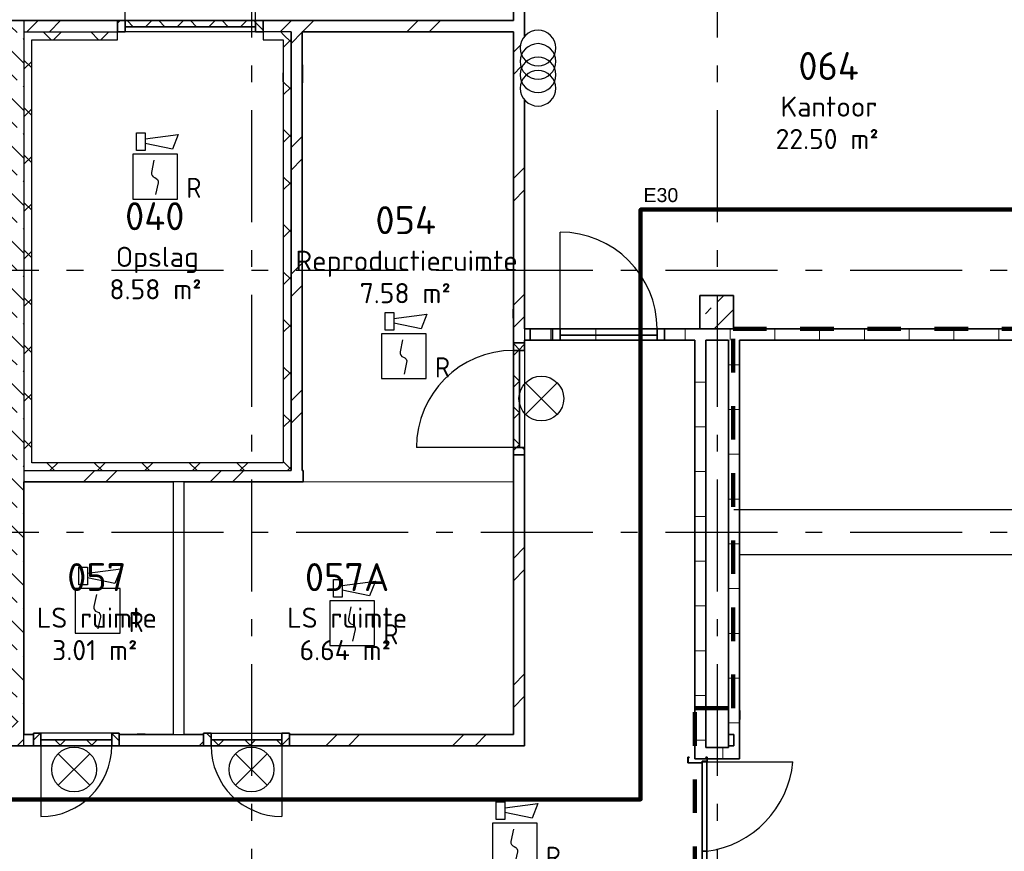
# Model space of a CAD drawing. Header units: millimetres. Extents: x -285236 to 84130, y -470 to 79511.
# Tile 170 of 192: x 12998 to 21793, y 49890 to 57321. Entities that reach past the tile are written whole.
import ezdxf
from ezdxf.enums import TextEntityAlignment as Align

# ---------------------------------------------------------------- set-up
doc = ezdxf.new("R2010")
doc.units = ezdxf.units.MM
doc.linetypes.add('Dash 3mm', pattern=[600, 300, -300])
doc.linetypes.add('NLRS_stramien', pattern=[1650, 1000, -250, 150, -250])
doc.layers.add('EL6511--', color=3, linetype='Continuous')
doc.layers.add('XREF', color=254, linetype='Continuous')
doc.styles.add('ISOCPEUR_1', font='isocpeur.ttf', dxfattribs={"height": 250})
doc.styles.add('ISOCPEUR_3', font='isocpeur.ttf', dxfattribs={"height": 180})
doc.styles.add('STABICAD-018', font='ISOCP.SHX', dxfattribs={"height": 180})
doc.styles.get("Standard").update_dxf_attribs({"font": 'arial.ttf'})
pattern_1 = [(45, (-29374, 17038.6), (-565.685, 565.685), []), (45, (-29174, 17038.6), (-565.685, 565.685), [])]
pattern_2 = [(45, (-29374, 17038.6), (-565.685, 565.685), []), (45, (-29174, 17038.6), (-565.685, 565.685), [])]
pattern_3 = [(45, (-29773.96, 17038.63), (-212.132, 212.132), []), (135, (-29773.96, 17038.63), (-212.132, -212.132), [])]
pattern_4 = [(45, (-29773.96, 17038.63), (-141.42136, 141.42136), []), (135, (-29773.96, 17038.63), (-141.42136, -141.42136), [])]
pattern_5 = [(45, (-29773.96, 17038.63), (-141.42136, 141.42136), []), (135, (-29773.96, 17038.63), (-141.42136, -141.42136), [])]
pattern_6 = [(45, (-29773.96, 17038.63), (-141.42136, 141.42136), []), (135, (-29773.96, 17038.63), (-141.42136, -141.42136), [])]
pattern_7 = [(45, (-29773.96, 17038.63), (-141.42136, 141.42136), []), (135, (-29773.96, 17038.63), (-141.42136, -141.42136), [])]

# ---------------------------------------------------------------- blocks, each defined once
blk = doc.blocks.new('VB655IS2')
at = {"color": 0, "linetype": 'Continuous'}
blk.add_lwpolyline([(-1.667, 2.333), (-1.667, 3.909), (-0.89, 3.909), (-0.89, 2.333)], close=True, dxfattribs=at)
blk.add_lwpolyline([(-0.89, 3.371), (2.061, 3.756), (1.543, 2.449), (-0.89, 2.948)], dxfattribs=at)
blk = doc.blocks.new('*U137')
at = {"color": 0, "linetype": 'Continuous'}
for p, q in [((-2, 2), (-2, -2)), ((2, 2), (-2, 2)), ((2, -2), (2, 2)), ((-2, -2), (2, -2))]:
    blk.add_line(p, q, dxfattribs=at)
blk.add_lwpolyline([(-0.115, 1.468), (-0.337, 0.383, 0.399092), (-0.043, -0.089, -0.403068), (0.246, -0.559), (0.017, -1.602)], format="xyb", dxfattribs=at)
at = {"color": 0, "linetype": 'Continuous', "lineweight": 100}
blk.add_blockref('VB655IS2', (0, 0), dxfattribs=at)
at = {"color": 0, "linetype": 'Continuous', "style": 'STABICAD-018'}
for tag, p in [('CODING1', (-1.221, 12.191)), ('CODING2', (-0.947, 9.731)), ('ARTICLECODE', (0.777, 6.96)), ('FIREPROTECTION_PANEL', (0.777, 4.649)), ('FIREPROTECTION_ZONE', (0.049, 2.882)), ('FIREPROTECTION_HARDWARENUMBER', (5.423, -4.399))]:
    blk.add_attdef(tag, text='', height=1.8, dxfattribs=at).set_placement(p, align=Align.MIDDLE)
blk.add_attdef('TEXT1', (3.46, -3.379), '', height=1.8, dxfattribs=at)
blk = doc.blocks.new('VB654NVI')
at = {"color": 0, "linetype": 'Continuous'}
for p, q in [((-1.414, 1.586), (1.414, 4.414)), ((-1.414, 4.414), (1.414, 1.586))]:
    blk.add_line(p, q, dxfattribs=at)
blk.add_circle((0, 3), 2, dxfattribs=at)
at = {"color": 0, "linetype": 'Continuous', "style": 'STABICAD-018'}
for tag, p in [('ARTICLECODE', (-2.661, 12.862)), ('FIREPROTECTION_PANEL', (0.003, 9.854)), ('CODING', (0, 7))]:
    blk.add_attdef(tag, text='', height=1.8, dxfattribs=at).set_placement(p, align=Align.MIDDLE)

msp = doc.modelspace()

# ---------------------------------------------------------------- hatches: boundary and pattern name
at = {"layer": 'XREF', "lineweight": 9}
h = msp.add_hatch(dxfattribs=at)
h.set_pattern_fill('FP_6', color=256, angle=45, style=0, pattern_type=2)
h.set_pattern_definition([(45, (-29374, 17038.6), (-565.685, 565.685), []), (45, (-29174, 17038.6), (-565.685, 565.685), [])])
h.paths.add_polyline_path([(17407.8696, 50932.6047), (17507.8696, 50932.6047), (17507.8696, 53432.6047), (17407.8696, 53432.6047), (17407.8696, 53173.3238)])
h.paths.add_polyline_path([(17412.5422, 54432.6047), (17507.8696, 54432.6047), (17507.8696, 56606.1971), (17490.3881, 56628.9795), (17474.2212, 56669.6045), (17469.1197, 56708.3545), (17474.5289, 56749.442), (17482.3627, 56768.3545), (17474.2212, 56789.6045), (17469.1197, 56828.3545), (17474.5289, 56869.442), (17482.3627, 56888.3545), (17474.2212, 56909.6045), (17469.1197, 56948.3545), (17474.5289, 56989.442), (17482.3627, 57008.3545), (17474.5289, 57027.267), (17469.1197, 57068.3545), (17474.5289, 57109.442), (17490.3881, 57147.7295), (17507.8696, 57170.5119), (17507.8696, 57507.6047), (17407.8696, 57507.6047), (17407.8696, 54432.6047)])
h.paths.add_polyline_path([(17407.8696, 58507.6047), (17507.8696, 58507.6047), (17507.8696, 58702.6047), (17407.8696, 58702.6047)])
h = msp.add_hatch(dxfattribs=at)
h.set_pattern_fill('FP_12', color=256, angle=45, style=0, pattern_type=2)
h.set_pattern_definition([(315, (12815.87, 54182.6), (212.132, 212.132), []), (315, (12815.87, 53970.47), (212.132, 212.132), [75, -75])])
h.paths.add_polyline_path([(13035.8696, 51052.6047), (13035.8696, 57312.6047), (12815.8696, 57312.6047), (12815.8696, 51052.6047), (12820.1829, 51052.6047)])
h = msp.add_hatch(dxfattribs=at)
h.set_pattern_fill('FP_8', color=256, angle=45, style=0, pattern_type=2)
h.set_pattern_definition(pattern_2)
h.paths.add_polyline_path([(17407.8696, 57212.6047), (17407.8696, 57312.6047), (15171.8696, 57312.6047), (15171.8696, 57212.6047), (16857.2232, 57212.6047)])
h.paths.add_polyline_path([(13035.8696, 57212.6047), (13871.8696, 57212.6047), (13871.8696, 57312.6047), (13035.8696, 57312.6047)])
h = msp.add_hatch(dxfattribs=at)
h.set_pattern_fill('FP_152', color=256, angle=180, style=0, pattern_type=2)
h.set_pattern_definition(pattern_4)
h.paths.add_polyline_path([(15171.8696, 57212.6047), (15171.8696, 57312.6047), (15104.8696, 57312.6047), (15104.8696, 57212.6047)])
h.paths.add_polyline_path([(13938.8696, 57212.6047), (13938.8696, 57312.6047), (13871.8696, 57312.6047), (13871.8696, 57212.6047)])
h = msp.add_hatch(dxfattribs=at)
h.set_pattern_fill('FP_152', color=256, angle=180, style=0, pattern_type=2)
h.set_pattern_definition(pattern_4)
h.paths.add_polyline_path([(14907.619, 57258.6047), (15104.8696, 57258.6047), (15104.8696, 57312.6047), (13938.8696, 57312.6047), (13938.8696, 57258.6047)])
h = msp.add_hatch(dxfattribs=at)
h.set_pattern_fill('FP_117', color=256, style=0, pattern_type=2)
h.set_pattern_definition(pattern_3)
h.paths.add_polyline_path([(13035.8696, 57142.6047), (13871.8696, 57142.6047), (13871.8696, 57212.6047), (13035.8696, 57212.6047)])
h = msp.add_hatch(dxfattribs=at)
h.set_pattern_fill('FP_117', color=256, style=0, pattern_type=2)
h.set_pattern_definition(pattern_3)
h.paths.add_polyline_path([(13035.8696, 57142.6047), (13871.8696, 57142.6047), (13871.8696, 57212.6047), (13035.8696, 57212.6047)])
h = msp.add_hatch(dxfattribs=at)
h.set_pattern_fill('FP_117', color=256, style=0, pattern_type=2)
h.set_pattern_definition(pattern_3)
h.paths.add_polyline_path([(15351.8696, 57142.6047), (15351.8696, 57212.6047), (15171.8696, 57212.6047), (15171.8696, 57142.6047)])
h = msp.add_hatch(dxfattribs=at)
h.set_pattern_fill('FP_117', color=256, style=0, pattern_type=2)
h.set_pattern_definition(pattern_3)
h.paths.add_polyline_path([(15351.8696, 57142.6047), (15351.8696, 57212.6047), (15171.8696, 57212.6047), (15171.8696, 57142.6047)])
h = msp.add_hatch(dxfattribs=at)
h.set_pattern_fill('FP_117', color=256, style=0, pattern_type=2)
h.set_pattern_definition(pattern_3)
h.paths.add_polyline_path([(15351.8696, 53292.6047), (15421.8696, 53292.6047), (15421.8696, 57212.6047), (15351.8696, 57212.6047), (15351.8696, 53358.0252)])
h = msp.add_hatch(dxfattribs=at)
h.set_pattern_fill('FP_117', color=256, style=0, pattern_type=2)
h.set_pattern_definition(pattern_3)
h.paths.add_polyline_path([(15351.8696, 53292.6047), (15421.8696, 53292.6047), (15421.8696, 57212.6047), (15351.8696, 57212.6047), (15351.8696, 53358.0252)])
h = msp.add_hatch(dxfattribs=at)
h.set_pattern_fill('FP_6', color=256, angle=45, style=0, pattern_type=2)
h.set_pattern_definition(pattern_2)
h.paths.add_polyline_path([(15521.8696, 53292.6047), (15521.8696, 57212.6047), (15421.8696, 57212.6047), (15421.8696, 53292.6047)])
h = msp.add_hatch(dxfattribs=at)
h.set_pattern_fill('FP_117', color=256, style=0, pattern_type=2)
h.set_pattern_definition(pattern_3)
h.paths.add_polyline_path([(13053.3463, 53362.6047), (13105.8696, 53362.6047), (13105.8696, 57142.6047), (13035.8696, 57142.6047), (13035.8696, 53362.6047)])
h = msp.add_hatch(dxfattribs=at)
h.set_pattern_fill('FP_117', color=256, style=0, pattern_type=2)
h.set_pattern_definition(pattern_3)
h.paths.add_polyline_path([(13053.3463, 53362.6047), (13105.8696, 53362.6047), (13105.8696, 57142.6047), (13035.8696, 57142.6047), (13035.8696, 53362.6047)])
h = msp.add_hatch(dxfattribs=at)
h.set_pattern_fill('FP_325', color=256, style=0, pattern_type=2)
h.set_pattern_definition([(45, (-29773.96, 17038.63), (-212.132, 212.132), []), (45, (-29561.83, 17038.63), (-212.132, 212.132), [75, -75])])
h.paths.add_polyline_path([(19127.8696, 54557.1973), (19372.8696, 54557.1973), (19372.8696, 54857.1973), (19072.8696, 54857.1973), (19072.8696, 54557.1973)])
h = msp.add_hatch(dxfattribs=at)
h.set_pattern_fill('FP_64', color=256, angle=-270, style=0, pattern_type=2)
h.set_pattern_definition([(270, (22142.87, 54557.2), (400, 1e-12), [])])
h.paths.add_polyline_path([(26681.977, 54457.1973), (26727.8696, 54457.1973), (26727.8696, 54557.1973), (23019.7921, 54557.1973), (23012.5665, 54541.2588), (22988.6934, 54510.1467), (22955.8152, 54484.9183), (22917.5277, 54469.0591), (22876.4402, 54463.6499), (22835.3526, 54469.0591), (22797.0652, 54484.9183), (22764.1869, 54510.1467), (22738.9586, 54543.0249), (22733.0882, 54557.1973), (17557.8696, 54557.1973), (17557.8696, 54457.1973), (26597.2608, 54457.1973)])
h = msp.add_hatch(dxfattribs=at)
h.set_pattern_fill('FP_294', color=256, angle=90, style=0, pattern_type=2)
h.set_pattern_definition([(1e-13, (19027.87, 51682.2), (-9e-13, 400), [])])
h.paths.add_polyline_path([(19027.8696, 49032.6047), (19127.8696, 49032.6047), (19127.8696, 49062.1973), (19027.8696, 49062.1973)])
h.paths.add_polyline_path([(19027.8696, 50717.1973), (19127.8696, 50717.1973), (19127.8696, 54457.1973), (19027.8696, 54457.1973), (19027.8696, 50818.0866)])
h = msp.add_hatch(dxfattribs=at)
h.set_pattern_fill('FP_295', color=256, angle=90, style=0, pattern_type=2)
h.set_pattern_definition([(1e-13, (19327.87, 52637.2), (-9e-13, 400), [])])
h.paths.add_polyline_path([(19427.8696, 50817.1973), (19427.8696, 54457.1973), (19327.8696, 54457.1973), (19327.8696, 50817.1973)])
h = msp.add_hatch(dxfattribs=at)
h.set_pattern_fill('FP_230', color=256, angle=-90, style=0, pattern_type=2)
h.set_pattern_definition(pattern_7)
h.paths.add_polyline_path([(17461.8696, 53432.6047), (17507.8696, 53432.6047), (17507.8696, 53499.6047), (17407.8696, 53499.6047), (17407.8696, 53432.6047)])
h.paths.add_polyline_path([(17407.8696, 54365.6047), (17507.8696, 54365.6047), (17507.8696, 54432.6047), (17407.8696, 54432.6047)])
h = msp.add_hatch(dxfattribs=at)
h.set_pattern_fill('FP_230', color=256, angle=-90, style=0, pattern_type=2)
h.set_pattern_definition(pattern_7)
h.paths.add_polyline_path([(17461.8696, 53499.6047), (17461.8696, 54365.6047), (17407.8696, 54365.6047), (17407.8696, 53499.6047)])
h = msp.add_hatch(dxfattribs=at)
h.set_pattern_fill('FP_117', color=256, style=0, pattern_type=2)
h.set_pattern_definition(pattern_3)
h.paths.add_polyline_path([(14907.619, 53292.6047), (15351.8696, 53292.6047), (15351.8696, 53362.6047), (13035.8696, 53362.6047), (13035.8696, 53292.6047), (13105.8696, 53292.6047)])
h = msp.add_hatch(dxfattribs=at)
h.set_pattern_fill('FP_117', color=256, style=0, pattern_type=2)
h.set_pattern_definition(pattern_3)
h.paths.add_polyline_path([(14907.619, 53292.6047), (15351.8696, 53292.6047), (15351.8696, 53362.6047), (13035.8696, 53362.6047), (13035.8696, 53292.6047), (13105.8696, 53292.6047)])
h = msp.add_hatch(dxfattribs=at)
h.set_pattern_fill('FP_6', color=256, angle=45, style=0, pattern_type=2)
h.set_pattern_definition(pattern_1)
h.paths.add_polyline_path([(15521.8696, 53192.6047), (15528.8696, 53192.6047), (15528.8696, 53292.6047), (13035.8696, 53292.6047), (13035.8696, 53192.6047), (15421.8696, 53192.6047)])
h.paths.add_polyline_path([(9062.7981, 53192.6047), (12815.8696, 53192.6047), (12815.8696, 53292.6047), (8938.8696, 53292.6047), (8938.8696, 53192.6047)])
h = msp.add_hatch(dxfattribs=at)
h.set_pattern_fill('FP_11', color=256, angle=-315, style=0, pattern_type=2)
h.set_pattern_definition([(225, (6832.37, 51052.6), (212.132, -212.132), []), (225, (6620.24, 51052.6), (212.132, -212.132), [75, -75])])
h.paths.add_polyline_path([(13035.8696, 50832.6047), (13035.8696, 51052.6047), (12543.8696, 51052.6047), (12543.8696, 50832.6047), (12820.1829, 50832.6047)])
h.paths.add_polyline_path([(7537.8696, 50832.6047), (9842.8696, 50832.6047), (9842.8696, 51052.6047), (7537.8696, 51052.6047)])
h.paths.add_polyline_path([(11777.8696, 50832.6047), (11777.8696, 51052.6047), (10608.8696, 51052.6047), (10608.8696, 50832.6047), (11567.7213, 50832.6047)])
h.paths.add_polyline_path([(6771.8696, 50832.6047), (6771.8696, 51052.6047), (6337.8696, 51052.6047), (6337.8696, 50832.6047), (6604.8696, 50832.6047)])
h.paths.add_polyline_path([(713.0539, 50832.6047), (5571.8696, 50832.6047), (5571.8696, 51052.6047), (628.8696, 51052.6047), (628.8696, 50832.6047)])
h = msp.add_hatch(dxfattribs=at)
h.set_pattern_fill('FP_6', color=256, angle=45, style=0, pattern_type=2)
h.set_pattern_definition(pattern_1)
h.paths.add_polyline_path([(15421.8696, 50832.6047), (17507.8696, 50832.6047), (17507.8696, 50932.6047), (15406.8696, 50932.6047), (15406.8696, 50832.6047)])
h.paths.add_polyline_path([(14367.8696, 50832.6047), (14640.8696, 50832.6047), (14640.8696, 50932.6047), (13886.8696, 50932.6047), (13886.8696, 50832.6047), (14072.6446, 50832.6047)])
h.paths.add_polyline_path([(13120.8696, 50832.6047), (13120.8696, 50932.6047), (13035.8696, 50932.6047), (13035.8696, 50832.6047)])
h = msp.add_hatch(dxfattribs=at)
h.set_pattern_fill('FP_160', color=256, angle=180, style=0, pattern_type=2)
h.set_pattern_definition(pattern_5)
h.paths.add_polyline_path([(13886.8696, 50832.6047), (13886.8696, 50946.6047), (13819.8696, 50946.6047), (13819.8696, 50832.6047)])
h.paths.add_polyline_path([(13187.8696, 50832.6047), (13187.8696, 50946.6047), (13120.8696, 50946.6047), (13120.8696, 50832.6047)])
h = msp.add_hatch(dxfattribs=at)
h.set_pattern_fill('FP_161', color=256, style=0, pattern_type=2)
h.set_pattern_definition(pattern_6)
h.paths.add_polyline_path([(14707.8696, 50832.6047), (14707.8696, 50946.6047), (14640.8696, 50946.6047), (14640.8696, 50832.6047)])
h.paths.add_polyline_path([(15339.8696, 50832.6047), (15406.8696, 50832.6047), (15406.8696, 50946.6047), (15339.8696, 50946.6047), (15339.8696, 50886.6047)])
h = msp.add_hatch(dxfattribs=at)
h.set_pattern_fill('FP_160', color=256, angle=180, style=0, pattern_type=2)
h.set_pattern_definition(pattern_5)
h.paths.add_polyline_path([(13819.8696, 50832.6047), (13819.8696, 50886.6047), (13187.8696, 50886.6047), (13187.8696, 50832.6047), (13237.6701, 50832.6047)])
h = msp.add_hatch(dxfattribs=at)
h.set_pattern_fill('FP_161', color=256, style=0, pattern_type=2)
h.set_pattern_definition(pattern_6)
h.paths.add_polyline_path([(14707.8696, 50832.6047), (15339.8696, 50832.6047), (15339.8696, 50886.6047), (14707.8696, 50886.6047)])
h = msp.add_hatch(dxfattribs=at)
h.set_pattern_fill('FP_298', color=256, angle=90, style=0, pattern_type=2)
h.set_pattern_definition([(90, (19277.87, 50717.2), (-400, 2e-14), [])])
h.paths.add_polyline_path([(19327.8696, 50717.1973), (19427.8696, 50717.1973), (19427.8696, 50817.1973), (19127.8696, 50817.1973), (19127.8696, 50717.1973), (19134.3696, 50717.1973)])

# ---------------------------------------------------------------- linework, layer by layer
at = {"layer": 'EL6511--', "linetype": 'Continuous', "lineweight": 100}
msp.add_lwpolyline([(24669.8696, 55623.864), (18544.1154, 55623.864), (18544.1154, 50353.0313), (6297.3596, 50353.0313), (5601.16, 49695.1869), (-3912.7375, 49695.1869), (-3912.7375, 39290.622), (-16151.1579, 39290.622), (-16151.1579, 20422.266), (-16572.1304, 20422.266)], dxfattribs=at)
at = {"layer": 'XREF', "linetype": 'NLRS_stramien'}
for p, q in [((15067.8696, 77962.7572), (15067.8696, 8370.0218)), ((19227.8696, 77962.7572), (19227.8696, 8370.0218)), ((-47232.6128, 55082.6047), (64223.889, 55082.6047)), ((-47232.6128, 52742.6047), (64223.889, 52742.6047))]:
    msp.add_line(p, q, dxfattribs=at)
at = {"layer": 'XREF'}
for p, q in [((13938.8696, 57312.6047), (13938.8696, 58478.6047)), ((13871.8696, 57142.6047), (13871.8696, 57212.6047)), ((15104.8696, 57212.6047), (13938.8696, 57212.6047)), ((15171.8696, 57212.6047), (15171.8696, 57142.6047)), ((13105.8696, 57142.6047), (13871.8696, 57142.6047)), ((13105.8696, 53362.6047), (13105.8696, 57142.6047)), ((15171.8696, 57142.6047), (15351.8696, 57142.6047)), ((15351.8696, 57142.6047), (15351.8696, 53362.6047)), ((17824.8696, 54557.1973), (17824.8696, 55423.1973)), ((17507.8696, 54365.6047), (17507.8696, 53499.6047)), ((17407.8696, 53499.6047), (16541.8696, 53499.6047)), ((15351.8696, 53362.6047), (13105.8696, 53362.6047)), ((14367.8696, 53192.6047), (14367.8696, 50932.6047)), ((14467.8696, 50932.6047), (14467.8696, 53192.6047)), ((36427.8696, 52942.6047), (19377.8696, 52942.6047)), ((19427.8696, 52542.6047), (36427.8696, 52542.6047)), ((13819.8696, 50946.6047), (13187.8696, 50946.6047)), ((14707.8696, 50946.6047), (15339.8696, 50946.6047)), ((13187.8696, 50832.6047), (13187.8696, 50200.6047)), ((15339.8696, 50832.6047), (15339.8696, 50200.6047)), ((19134.3696, 50689.6973), (19904.8463, 50689.6973))]:
    msp.add_line(p, q, dxfattribs=at)
at = {"layer": 'XREF', "lineweight": 35}
for p, q in [((17407.8696, 57507.6047), (17407.8696, 57312.6047)), ((17507.8696, 57170.5119), (17507.8696, 57507.6047)), ((13871.8696, 57312.6047), (11535.8696, 57312.6047)), ((13871.8696, 57212.6047), (13871.8696, 57312.6047)), ((13871.8696, 57312.6047), (13938.8696, 57312.6047)), ((13871.8696, 57212.6047), (13871.8696, 57312.6047)), ((13938.8696, 57312.6047), (13938.8696, 57212.6047)), ((13938.8696, 57258.6047), (13938.8696, 57312.6047)), ((13938.8696, 57312.6047), (15104.8696, 57312.6047)), ((15104.8696, 57258.6047), (13938.8696, 57258.6047)), ((15104.8696, 57312.6047), (15171.8696, 57312.6047)), ((15104.8696, 57212.6047), (15104.8696, 57312.6047)), ((15104.8696, 57312.6047), (15104.8696, 57258.6047)), ((17407.8696, 57312.6047), (15171.8696, 57312.6047)), ((15171.8696, 57312.6047), (15171.8696, 57212.6047)), ((15171.8696, 57312.6047), (15171.8696, 57212.6047)), ((13938.8696, 57212.6047), (13871.8696, 57212.6047)), ((15171.8696, 57212.6047), (15104.8696, 57212.6047)), ((15421.8696, 57212.6047), (15421.8696, 53292.6047)), ((15521.8696, 57212.6047), (17407.8696, 57212.6047)), ((15521.8696, 53292.6047), (15521.8696, 57212.6047)), ((17407.8696, 57212.6047), (17407.8696, 54432.6047)), ((17507.8696, 54557.1973), (17507.8696, 56606.1971)), ((19072.8696, 54857.1973), (19072.8696, 54557.1973)), ((19372.8696, 54857.1973), (19072.8696, 54857.1973)), ((19372.8696, 54557.1973), (19372.8696, 54857.1973)), ((19072.8696, 54557.1973), (17507.8696, 54557.1973)), ((17557.8696, 54557.1973), (17557.8696, 54457.1973)), ((17757.8696, 54457.1973), (17757.8696, 54557.1973)), ((17757.8696, 54557.1973), (17824.8696, 54557.1973)), ((17757.8696, 54457.1973), (17757.8696, 54557.1973)), ((17824.8696, 54557.1973), (17824.8696, 54457.1973)), ((17824.8696, 54503.1973), (17824.8696, 54557.1973)), ((17824.8696, 54557.1973), (18690.8696, 54557.1973)), ((18690.8696, 54557.1973), (18757.8696, 54557.1973)), ((18690.8696, 54457.1973), (18690.8696, 54557.1973)), ((18690.8696, 54557.1973), (18690.8696, 54503.1973)), ((18757.8696, 54557.1973), (18757.8696, 54457.1973)), ((19072.8696, 54557.1973), (19372.8696, 54557.1973)), ((22733.0882, 54557.1973), (19372.8696, 54557.1973)), ((17507.8696, 54432.6047), (17507.8696, 54457.1973)), ((17507.8696, 54457.1973), (19027.8696, 54457.1973)), ((17824.8696, 54457.1973), (17757.8696, 54457.1973)), ((18690.8696, 54503.1973), (17824.8696, 54503.1973)), ((18757.8696, 54457.1973), (18690.8696, 54457.1973)), ((19027.8696, 54457.1973), (19027.8696, 50717.1973)), ((19127.8696, 54457.1973), (19327.8696, 54457.1973)), ((19127.8696, 50817.1973), (19127.8696, 54457.1973)), ((19327.8696, 54457.1973), (19327.8696, 50817.1973)), ((19427.8696, 54457.1973), (26827.8696, 54457.1973)), ((19427.8696, 50717.1973), (19427.8696, 54457.1973)), ((17407.8696, 54432.6047), (17507.8696, 54432.6047)), ((17407.8696, 54365.6047), (17407.8696, 54432.6047)), ((17407.8696, 54432.6047), (17507.8696, 54432.6047)), ((17507.8696, 54365.6047), (17407.8696, 54365.6047)), ((17407.8696, 54365.6047), (17461.8696, 54365.6047)), ((17407.8696, 53499.6047), (17407.8696, 54365.6047)), ((17461.8696, 54365.6047), (17461.8696, 53499.6047)), ((17507.8696, 54432.6047), (17507.8696, 54365.6047)), ((17407.8696, 53499.6047), (17507.8696, 53499.6047)), ((17407.8696, 53432.6047), (17407.8696, 53499.6047)), ((17461.8696, 53499.6047), (17407.8696, 53499.6047)), ((17507.8696, 53499.6047), (17507.8696, 53432.6047)), ((17507.8696, 53432.6047), (17407.8696, 53432.6047)), ((17407.8696, 53432.6047), (17407.8696, 50932.6047)), ((17507.8696, 53432.6047), (17407.8696, 53432.6047)), ((17507.8696, 50832.6047), (17507.8696, 53432.6047)), ((15528.8696, 53292.6047), (15521.8696, 53292.6047)), ((15528.8696, 53192.6047), (15528.8696, 53292.6047)), ((13035.8696, 50932.6047), (13035.8696, 53192.6047)), ((13035.8696, 53192.6047), (14367.8696, 53192.6047)), ((14467.8696, 53192.6047), (15528.8696, 53192.6047)), ((13120.8696, 50932.6047), (13035.8696, 50932.6047)), ((13120.8696, 50946.6047), (13120.8696, 50832.6047)), ((13187.8696, 50946.6047), (13120.8696, 50946.6047)), ((13120.8696, 50832.6047), (13120.8696, 50932.6047)), ((13187.8696, 50832.6047), (13187.8696, 50946.6047)), ((13886.8696, 50946.6047), (13819.8696, 50946.6047)), ((13819.8696, 50946.6047), (13819.8696, 50832.6047)), ((13886.8696, 50832.6047), (13886.8696, 50946.6047)), ((14367.8696, 50932.6047), (13886.8696, 50932.6047)), ((13886.8696, 50932.6047), (13886.8696, 50832.6047)), ((14640.8696, 50932.6047), (14467.8696, 50932.6047)), ((14640.8696, 50946.6047), (14707.8696, 50946.6047)), ((14640.8696, 50832.6047), (14640.8696, 50946.6047)), ((14640.8696, 50832.6047), (14640.8696, 50932.6047)), ((14707.8696, 50946.6047), (14707.8696, 50832.6047)), ((15339.8696, 50946.6047), (15406.8696, 50946.6047)), ((15339.8696, 50832.6047), (15339.8696, 50946.6047)), ((15406.8696, 50946.6047), (15406.8696, 50832.6047)), ((17407.8696, 50932.6047), (15406.8696, 50932.6047)), ((15406.8696, 50932.6047), (15406.8696, 50832.6047)), ((19377.8696, 50932.6047), (19327.8696, 50932.6047)), ((19377.8696, 50832.6047), (19377.8696, 50932.6047)), ((13819.8696, 50886.6047), (13187.8696, 50886.6047)), ((13187.8696, 50886.6047), (13187.8696, 50832.6047)), ((13819.8696, 50832.6047), (13819.8696, 50886.6047)), ((14707.8696, 50886.6047), (15339.8696, 50886.6047)), ((14707.8696, 50832.6047), (14707.8696, 50886.6047)), ((15339.8696, 50886.6047), (15339.8696, 50832.6047)), ((12543.8696, 50832.6047), (13120.8696, 50832.6047)), ((13120.8696, 50832.6047), (13187.8696, 50832.6047)), ((13187.8696, 50832.6047), (13819.8696, 50832.6047)), ((13819.8696, 50832.6047), (13886.8696, 50832.6047)), ((13886.8696, 50832.6047), (14640.8696, 50832.6047)), ((14707.8696, 50832.6047), (14640.8696, 50832.6047)), ((15339.8696, 50832.6047), (14707.8696, 50832.6047)), ((15406.8696, 50832.6047), (15339.8696, 50832.6047)), ((15406.8696, 50832.6047), (17507.8696, 50832.6047)), ((19327.8696, 50817.1973), (19127.8696, 50817.1973)), ((19327.8696, 50832.6047), (19377.8696, 50832.6047)), ((18977.8696, 50729.6973), (18966.3696, 50729.6973)), ((18966.3696, 50729.6973), (18966.3696, 50679.6973)), ((18966.3696, 50679.6973), (19094.3696, 50679.6973)), ((18967.8696, 50681.1973), (18967.8696, 50728.1973)), ((18967.8696, 50728.1973), (18977.8696, 50728.1973)), ((19092.8696, 50681.1973), (18967.8696, 50681.1973)), ((18977.8696, 50728.1973), (18977.8696, 50729.6973)), ((19027.8696, 50717.1973), (19427.8696, 50717.1973)), ((19137.8696, 50696.1973), (19092.8696, 50696.1973)), ((19092.8696, 50696.1973), (19092.8696, 50681.1973)), ((19094.3696, 50679.6973), (19094.3696, 50694.6973)), ((19094.3696, 50694.6973), (19139.3696, 50694.6973)), ((19134.3696, 50689.6973), (19094.3696, 50689.6973)), ((19094.3696, 50689.6973), (19094.3696, 49889.6973)), ((19139.3696, 50729.6973), (19127.8696, 50729.6973)), ((19127.8696, 50729.6973), (19127.8696, 50728.1973)), ((19127.8696, 50728.1973), (19137.8696, 50728.1973)), ((19134.3696, 49889.6973), (19134.3696, 50689.6973)), ((19137.8696, 50728.1973), (19137.8696, 50696.1973)), ((19139.3696, 50694.6973), (19139.3696, 50729.6973)), ((19134.3696, 49889.6973), (19094.3696, 49889.6973)), ((19094.3696, 49889.6973), (19094.3696, 49089.6973)), ((19094.3696, 49889.6973), (19134.3696, 49889.6973)), ((19134.3696, 49089.6973), (19134.3696, 49889.6973))]:
    msp.add_line(p, q, dxfattribs=at)
at = {"layer": 'XREF', "lineweight": 25}
for p, q in [((13035.8696, 57312.6047), (13035.8696, 53192.6047)), ((13035.8696, 57212.6047), (13871.8696, 57212.6047)), ((15421.8696, 57212.6047), (15171.8696, 57212.6047)), ((17507.8696, 54557.1973), (17507.8696, 54457.1973)), ((13035.8696, 53292.6047), (15421.8696, 53292.6047)), ((14467.8696, 53192.6047), (14367.8696, 53192.6047)), ((13035.8696, 50832.6047), (13035.8696, 50932.6047)), ((14367.8696, 50932.6047), (14467.8696, 50932.6047))]:
    msp.add_line(p, q, dxfattribs=at)
at = {"layer": 'XREF', "lineweight": 9}
for p, q in [((15927.1286, 57317.6047), (16007.1286, 57317.6047)), ((15927.1286, 57312.6047), (15927.1286, 57317.6047)), ((16007.1286, 57317.6047), (16007.1286, 57312.6047)), ((15521.8697, 56917.4932), (15526.8697, 56917.4932)), ((15526.8697, 56917.4932), (15526.8697, 56837.4932)), ((15346.8697, 56767.107), (15346.8697, 56847.107)), ((15346.8697, 56847.107), (15351.8696, 56847.107)), ((15521.8697, 56837.4932), (15526.8697, 56837.4932)), ((15526.8697, 56837.4932), (15521.8697, 56837.4932)), ((15526.8697, 56837.4932), (15526.8697, 56757.4932)), ((15351.8696, 56767.107), (15346.8697, 56767.107)), ((15526.8697, 56757.4932), (15521.8697, 56757.4932)), ((17402.8697, 54653.8494), (17402.8697, 54733.8494)), ((17402.8697, 54733.8494), (17407.8696, 54733.8494)), ((17407.8696, 54653.8494), (17402.8697, 54653.8494)), ((19427.8697, 51147.4728), (19432.8697, 51147.4728)), ((19432.8697, 51147.4728), (19432.8697, 51067.4728)), ((19432.8697, 51067.4728), (19427.8697, 51067.4728)), ((14043.2254, 50937.6047), (14123.2254, 50937.6047)), ((14043.2254, 50932.6047), (14043.2254, 50937.6047)), ((14048.2254, 50939.6047), (14118.2254, 50939.6047)), ((14048.2254, 50937.6047), (14048.2254, 50939.6047)), ((14118.2254, 50937.6047), (14118.2254, 50939.6047)), ((14123.2254, 50937.6047), (14123.2254, 50932.6047))]:
    msp.add_line(p, q, dxfattribs=at)
at = {"layer": 'XREF', "linetype": 'Dash 3mm', "lineweight": 100}
for p, q in [((19370.0011, 51168.6047), (19370.0011, 54557.1973)), ((19370.0011, 54557.1973), (22970.0011, 54557.1973)), ((19027.8696, 49032.6047), (19027.8696, 51168.6047)), ((19027.8696, 51168.6047), (19370.0011, 51168.6047))]:
    msp.add_line(p, q, dxfattribs=at)
at = {"layer": 'XREF', "lineweight": 13}
msp.add_line((15528.8696, 53192.6047), (17407.8696, 53192.6047), dxfattribs=at)
at = {"layer": 'XREF'}
for centre, radius, start, end in [((13938.8696, 57312.6047), 1166, 0, 90), ((17627.8697, 57068.3545), 158.75, 90, 180), ((17627.8697, 57068.3545), 158.75, 0, 90), ((17627.8697, 56948.3545), 158.75, 90, 180), ((17627.8697, 56948.3545), 158.75, 0, 90), ((17627.8697, 57068.3545), 158.75, 180, 270), ((17627.8697, 57068.3545), 158.75, 270, 0), ((17627.8697, 56828.3545), 158.75, 90, 180), ((17627.8697, 56948.3545), 158.75, 180, 270), ((17627.8697, 56828.3545), 158.75, 0, 90), ((17627.8697, 56948.3545), 158.75, 270, 0), ((17627.8697, 56708.3545), 158.75, 90, 180), ((17627.8697, 56828.3545), 158.75, 180, 270), ((17627.8697, 56708.3545), 158.75, 0, 90), ((17627.8697, 56828.3545), 158.75, 270, 0), ((17627.8697, 56708.3545), 158.75, 180, 270), ((17627.8697, 56708.3545), 158.75, 270, 0), ((17824.8696, 54557.1973), 866, 0, 90), ((17407.8696, 53499.6047), 866, 90, 180), ((13187.8696, 50832.6047), 632, 270, 0), ((15339.8696, 50832.6047), 632, 180, 270), ((19018.6712, 50772.1474), 890.0024, 277.46947134, 354.68447853)]:
    msp.add_arc(centre, radius, start, end, dxfattribs=at)

# ---------------------------------------------------------------- block references
at = {"layer": 'EL6511--', "linetype": 'Continuous', "lineweight": 100}
ref = msp.add_blockref('*U137', (14208.7284, 55918.6055), dxfattribs=dict(at, xscale=100, yscale=100, zscale=100))
ref.add_attrib('TEXT1', 'R', (14486.7284, 55728.6055), dxfattribs={"layer": '0', "color": 1, "linetype": 'Continuous', "lineweight": 100, "height": 180, "style": 'STABICAD-018'})
ref = msp.add_blockref('*U137', (16429.7031, 54314.2403), dxfattribs=dict(at, xscale=100, yscale=100, zscale=100))
ref.add_attrib('TEXT1', 'R', (16707.7031, 54124.2403), dxfattribs={"layer": '0', "color": 1, "linetype": 'Continuous', "lineweight": 100, "height": 180, "style": 'STABICAD-018'})
at = {"layer": 'EL6511--', "linetype": 'Continuous', "lineweight": 100, "xscale": 100, "yscale": 100, "zscale": 100, "rotation": 90.00000000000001}
for p in [(17957.7145, 53935.5234), (13784.2195, 50620.8282), (15367.8696, 50620.8282)]:
    msp.add_blockref('VB654NVI', p, dxfattribs=at)
at = {"layer": 'EL6511--', "linetype": 'Continuous', "lineweight": 100}
ref = msp.add_blockref('*U137', (13694.0362, 52038.8309), dxfattribs=dict(at, xscale=100, yscale=100, zscale=100))
ref.add_attrib('TEXT1', 'R', (13972.0362, 51848.8309), dxfattribs={"layer": '0', "color": 1, "linetype": 'Continuous', "lineweight": 100, "height": 180, "style": 'STABICAD-018'})
ref = msp.add_blockref('*U137', (15968.5299, 51928.3676), dxfattribs=dict(at, xscale=100, yscale=100, zscale=100))
ref.add_attrib('TEXT1', 'R', (16246.5299, 51738.3676), dxfattribs={"layer": '0', "color": 1, "linetype": 'Continuous', "lineweight": 100, "height": 180, "style": 'STABICAD-018'})
ref = msp.add_blockref('*U137', (17419.8013, 49940.5899), dxfattribs=dict(at, xscale=100, yscale=100, zscale=100))
ref.add_attrib('TEXT1', 'R', (17697.8013, 49750.5899), dxfattribs={"layer": '0', "color": 1, "linetype": 'Continuous', "lineweight": 100, "height": 180, "style": 'STABICAD-018'})

# ---------------------------------------------------------------- texts
at = {"layer": 'EL6511--', "linetype": 'Continuous', "lineweight": 100, "insert": (18569.8873, 55816.4103), "char_height": 125, "attachment_point": 1}
msp.add_mtext_dynamic_manual_height_columns('E30', width=1072.93616, gutter_width=12.5, heights=[0], dxfattribs=at)
at = {"layer": 'XREF', "attachment_point": 1}
for s, insert, char_height, width, style in [('064', (19953.2989, 57032.3099), 250, 673.4175, 'ISOCPEUR_1'), ('Kantoor', (19794.2989, 56634.336), 180, 1058.2275, 'ISOCPEUR_3'), ('22.50 m²', (19749.8779, 56344.7296), 180, 1146.413125, 'ISOCPEUR_3'), ('040', (13939.2989, 55690.0135), 250, 673.4175, 'ISOCPEUR_1'), ('054', (16175.2989, 55655.0135), 250, 673.4175, 'ISOCPEUR_1'), ('Opslag', (13856.2989, 55292.0396), 180, 873.839375, 'ISOCPEUR_3'), ('Reproductieruimte', (15460.7989, 55257.0396), 180, 2405.0625, 'ISOCPEUR_3'), ('8.58 m²', (13798.8779, 55002.4332), 180, 994.0925, 'ISOCPEUR_3'), ('7.58 m²', (16034.8779, 54967.4332), 180, 994.0925, 'ISOCPEUR_3'), ('057', (13421.7989, 52465.0135), 250, 649.366875, 'ISOCPEUR_1'), ('057A', (15545.2989, 52465.0135), 250, 921.940625, 'ISOCPEUR_1'), ('LS ruimte', (13150.7989, 52067.0396), 180, 1306.750625, 'ISOCPEUR_3'), ('LS ruimte', (15386.7989, 52067.0396), 180, 1306.750625, 'ISOCPEUR_3'), ('3.01 m²', (13288.3779, 51777.4332), 180, 954.008125, 'ISOCPEUR_3'), ('6.64 m²', (15497.8779, 51777.4332), 180, 1018.143125, 'ISOCPEUR_3')]:
    msp.add_mtext(s, dxfattribs=dict(at, insert=insert, char_height=char_height, width=width, style=style))

doc.saveas('drawing.dxf')
